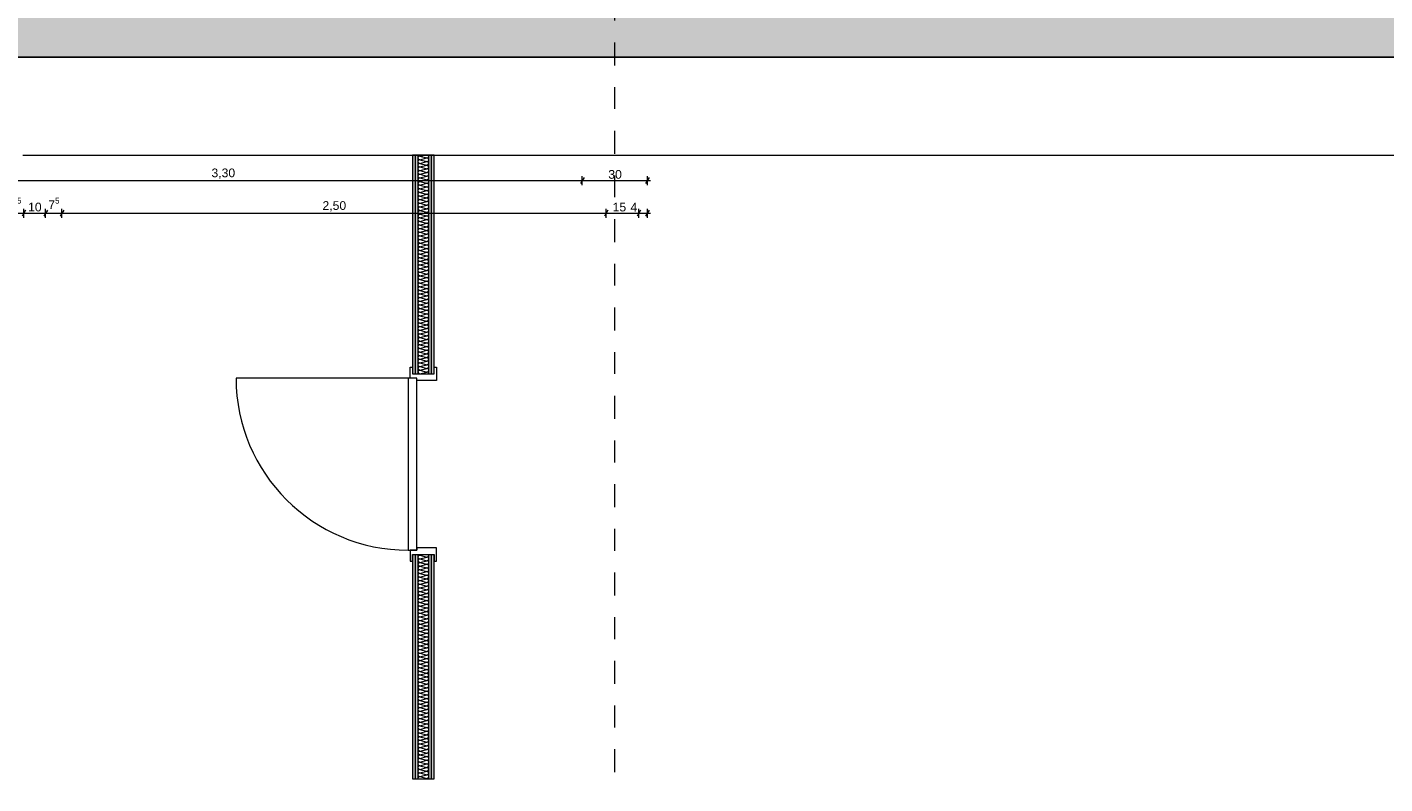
# Model space of a CAD drawing. Header units: metres. Extents: x -3.5 to 65.3, y -10.9 to 16.7.
# Tile 145 of 165: x 44.6 to 50.9, y -3.3 to 0.1. Entities that reach past the tile are written whole.
import ezdxf

# ---------------------------------------------------------------- set-up
doc = ezdxf.new("R2010")
doc.units = ezdxf.units.M
doc.header["$MEASUREMENT"] = 0
doc.linetypes.add('Strichlinie doppelt', pattern=[0.218722, 0.105833, -0.042333, 0.028222, -0.042333])
doc.linetypes.add('Strichlinie eng', pattern=[0.046, 0.03, -0.016])
for name, color, linetype in [('102 - Bemaßung_ Beschriftung.Detail_ Ausschnitt', 7, 'Continuous'), ('451 - Universal.Achsen Raster', 7, 'Continuous'), ('603 - Struktur.Bodenplatte_ Decke Roh', 7, 'Continuous'), ('605 - Struktur.Wand Innen', 7, 'Continuous')]:
    doc.layers.add(name, color=color, linetype=linetype)
doc.styles.add('ERSTELLTER_STIL_1', font='txt')
doc.dimstyles.new('ERSTELLTER_STIL__3', dxfattribs={"dimtxt": 0.04, "dimasz": 0.02128, "dimexe": 0.18, "dimexo": 0.0625, "dimgap": 0, "dimtad": 1, "dimtih": 1, "dimtoh": 1, "dimzin": 0, "dimdsep": 46, "dimtxsty": 'ERSTELLTER_STIL_1', "dimblk": 'ARROWHEAD_2', "dimblk1": 'ARROWHEAD_2', "dimblk2": 'ARROWHEAD_2', "dimcen": 0.09, "dimse1": 1, "dimse2": 1, "dimclrd": 7, "dimclre": 7, "dimclrt": 7, "dimazin": 0, "dimtfac": 1, "dimtdec": 4, "dimtmove": 0, "dimatfit": 3, "dimfxl": 1, "dimtolj": 1, "dimtzin": 0, "dimarcsym": 0})
pattern_1 = [(45, (0, 0), (-0.0070710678, 0.0070710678), [0, -0.01])]

# ---------------------------------------------------------------- blocks, each defined once
blk = doc.blocks.new('*X65')
at = {"layer": '605 - Struktur.Wand Innen', "color": 7, "linetype": 'Continuous', "lineweight": 5}
for p, q in [((46.4333, -0.45), (46.4533, -0.445)), ((46.4333, -0.45), (46.4667, -0.4583)), ((46.4333, -0.4667), (46.4667, -0.4583)), ((46.4333, -0.4667), (46.4667, -0.475)), ((46.4333, -0.4833), (46.4667, -0.475)), ((46.4333, -0.4833), (46.4667, -0.4917)), ((46.4333, -0.5), (46.4667, -0.4917)), ((46.4333, -0.5), (46.4667, -0.5083)), ((46.4333, -0.5167), (46.4667, -0.5083)), ((46.4333, -0.5167), (46.4667, -0.525)), ((46.4333, -0.5333), (46.4667, -0.525)), ((46.4333, -0.5333), (46.4667, -0.5417)), ((46.4333, -0.55), (46.4667, -0.5417)), ((46.4333, -0.55), (46.4667, -0.5583)), ((46.4333, -0.5667), (46.4667, -0.5583)), ((46.4333, -0.5667), (46.4667, -0.575)), ((46.4333, -0.5833), (46.4667, -0.575)), ((46.4333, -0.5833), (46.4667, -0.5917)), ((46.4333, -0.6), (46.4667, -0.5917)), ((46.4333, -0.6), (46.4667, -0.6083)), ((46.4333, -0.6167), (46.4667, -0.6083)), ((46.4333, -0.6167), (46.4667, -0.625)), ((46.4333, -0.6333), (46.4667, -0.625)), ((46.4333, -0.6333), (46.4667, -0.6417)), ((46.4333, -0.65), (46.4667, -0.6417)), ((46.4333, -0.65), (46.4667, -0.6583)), ((46.4333, -0.6667), (46.4667, -0.6583)), ((46.4333, -0.6667), (46.4667, -0.675)), ((46.4333, -0.6833), (46.4667, -0.675)), ((46.4333, -0.6833), (46.4667, -0.6917)), ((46.4333, -0.7), (46.4667, -0.6917)), ((46.4333, -0.7), (46.4667, -0.7083)), ((46.4333, -0.7167), (46.4667, -0.7083)), ((46.4333, -0.7167), (46.4667, -0.725)), ((46.4333, -0.7333), (46.4667, -0.725)), ((46.4333, -0.7333), (46.4667, -0.7417)), ((46.4333, -0.75), (46.4667, -0.7417)), ((46.4333, -0.75), (46.4667, -0.7583)), ((46.4333, -0.7667), (46.4667, -0.7583)), ((46.4333, -0.7667), (46.4667, -0.775)), ((46.4333, -0.7833), (46.4667, -0.775)), ((46.4333, -0.7833), (46.4667, -0.7917)), ((46.4333, -0.8), (46.4667, -0.7917)), ((46.4333, -0.8), (46.4667, -0.8083)), ((46.4333, -0.8167), (46.4667, -0.8083)), ((46.4333, -0.8167), (46.4667, -0.825)), ((46.4333, -0.8333), (46.4667, -0.825)), ((46.4333, -0.8333), (46.4667, -0.8417)), ((46.4333, -0.85), (46.4667, -0.8417)), ((46.4333, -0.85), (46.4667, -0.8583)), ((46.4333, -0.8667), (46.4667, -0.8583)), ((46.4333, -0.8667), (46.4667, -0.875)), ((46.4333, -0.8833), (46.4667, -0.875)), ((46.4333, -0.8833), (46.4667, -0.8917)), ((46.4333, -0.9), (46.4667, -0.8917)), ((46.4333, -0.9), (46.4667, -0.9083)), ((46.4333, -0.9167), (46.4667, -0.9083)), ((46.4333, -0.9167), (46.4667, -0.925)), ((46.4333, -0.9333), (46.4667, -0.925)), ((46.4333, -0.9333), (46.4667, -0.9417)), ((46.4333, -0.95), (46.4667, -0.9417)), ((46.4333, -0.95), (46.4667, -0.9583)), ((46.4333, -0.9667), (46.4667, -0.9583)), ((46.4333, -0.9667), (46.4667, -0.975)), ((46.4333, -0.9833), (46.4667, -0.975)), ((46.4333, -0.9833), (46.4667, -0.9917)), ((46.4333, -1), (46.4667, -0.9917)), ((46.4333, -1), (46.4667, -1.0083)), ((46.4333, -1.0167), (46.4667, -1.0083)), ((46.4333, -1.0167), (46.4667, -1.025)), ((46.4333, -1.0333), (46.4667, -1.025)), ((46.4333, -1.0333), (46.4667, -1.0417)), ((46.4333, -1.05), (46.4667, -1.0417)), ((46.4333, -1.05), (46.4667, -1.0583)), ((46.4333, -1.0667), (46.4667, -1.0583)), ((46.4333, -1.0667), (46.4667, -1.075)), ((46.4333, -1.0833), (46.4667, -1.075)), ((46.4333, -1.0833), (46.4667, -1.0917)), ((46.4333, -1.1), (46.4667, -1.0917)), ((46.4333, -1.1), (46.4667, -1.1083)), ((46.4333, -1.1167), (46.4667, -1.1083)), ((46.4333, -1.1167), (46.4667, -1.125)), ((46.4333, -1.1333), (46.4667, -1.125)), ((46.4333, -1.1333), (46.4667, -1.1417)), ((46.4333, -1.15), (46.4667, -1.1417)), ((46.4333, -1.15), (46.4667, -1.1583)), ((46.4333, -1.1667), (46.4667, -1.1583)), ((46.4333, -1.1667), (46.4667, -1.175)), ((46.4333, -1.1833), (46.4667, -1.175)), ((46.4333, -1.1833), (46.4667, -1.1917)), ((46.4333, -1.2), (46.4667, -1.1917)), ((46.4333, -1.2), (46.4667, -1.2083)), ((46.4333, -1.2167), (46.4667, -1.2083)), ((46.4333, -1.2167), (46.4667, -1.225)), ((46.4333, -1.2333), (46.4667, -1.225)), ((46.4333, -1.2333), (46.4667, -1.2417)), ((46.4333, -1.25), (46.4667, -1.2417)), ((46.4333, -1.25), (46.4667, -1.2583)), ((46.4333, -1.2667), (46.4667, -1.2583)), ((46.4333, -1.2667), (46.4667, -1.275)), ((46.4333, -1.2833), (46.4667, -1.275)), ((46.4333, -1.2833), (46.4667, -1.2917)), ((46.4333, -1.3), (46.4667, -1.2917)), ((46.4333, -1.3), (46.4667, -1.3083)), ((46.4333, -1.3167), (46.4667, -1.3083)), ((46.4333, -1.3167), (46.4667, -1.325)), ((46.4333, -1.3333), (46.4667, -1.325)), ((46.4333, -1.3333), (46.4667, -1.3417)), ((46.4333, -1.35), (46.4667, -1.3417)), ((46.4333, -1.35), (46.4667, -1.3583)), ((46.4333, -1.3667), (46.4667, -1.3583)), ((46.4333, -1.3667), (46.4667, -1.375)), ((46.4333, -1.3833), (46.4667, -1.375)), ((46.4333, -1.3833), (46.4667, -1.3917)), ((46.4333, -1.4), (46.4667, -1.3917)), ((46.4333, -1.4), (46.4667, -1.4083)), ((46.4333, -1.4167), (46.4667, -1.4083)), ((46.4333, -1.4167), (46.4667, -1.425)), ((46.4333, -1.4333), (46.4667, -1.425)), ((46.4333, -1.4333), (46.4667, -1.4417)), ((46.4333, -1.45), (46.4667, -1.4417))]:
    blk.add_line(p, q, dxfattribs=at)
for centre, start, end in [((46.4333, -0.4583), 90, 180), ((46.4333, -0.4583), 180, 270), ((46.4333, -0.475), 90, 180), ((46.4333, -0.475), 180, 270), ((46.4333, -0.4917), 90, 180), ((46.4333, -0.4917), 180, 270), ((46.4333, -0.4417), 203.57818, 270), ((46.4667, -0.45), 270, 0), ((46.4667, -0.4667), 0, 90), ((46.4667, -0.4667), 270, 0), ((46.4667, -0.4833), 0, 90), ((46.4667, -0.4833), 270, 0), ((46.4667, -0.5), 0, 90), ((46.4667, -0.45), 0, 36.8699), ((46.4333, -0.5083), 90, 180), ((46.4333, -0.5083), 180, 270), ((46.4333, -0.525), 90, 180), ((46.4333, -0.525), 180, 270), ((46.4333, -0.5417), 90, 180), ((46.4333, -0.5417), 180, 270), ((46.4333, -0.5583), 90, 180), ((46.4333, -0.5583), 180, 270), ((46.4667, -0.5), 270, 0), ((46.4667, -0.5167), 0, 90), ((46.4667, -0.5167), 270, 0), ((46.4667, -0.5333), 0, 90), ((46.4667, -0.5333), 270, 0), ((46.4667, -0.55), 0, 90), ((46.4667, -0.55), 270, 0), ((46.4667, -0.5667), 0, 90), ((46.4333, -0.575), 90, 180), ((46.4333, -0.575), 180, 270), ((46.4333, -0.5917), 90, 180), ((46.4333, -0.5917), 180, 270), ((46.4333, -0.6083), 90, 180), ((46.4333, -0.6083), 180, 270), ((46.4333, -0.625), 90, 180), ((46.4667, -0.5667), 270, 0), ((46.4667, -0.5833), 0, 90), ((46.4667, -0.5833), 270, 0), ((46.4667, -0.6), 0, 90), ((46.4667, -0.6), 270, 0), ((46.4667, -0.6167), 0, 90), ((46.4667, -0.6167), 270, 0), ((46.4333, -0.625), 180, 270), ((46.4333, -0.6417), 90, 180), ((46.4333, -0.6417), 180, 270), ((46.4333, -0.6583), 90, 180), ((46.4333, -0.6583), 180, 270), ((46.4333, -0.675), 90, 180), ((46.4333, -0.675), 180, 270), ((46.4333, -0.6917), 90, 180), ((46.4667, -0.6333), 0, 90), ((46.4667, -0.6333), 270, 0), ((46.4667, -0.65), 0, 90), ((46.4667, -0.65), 270, 0), ((46.4667, -0.6667), 0, 90), ((46.4667, -0.6667), 270, 0), ((46.4667, -0.6833), 0, 90), ((46.4667, -0.6833), 270, 0), ((46.4333, -0.6917), 180, 270), ((46.4333, -0.7083), 90, 180), ((46.4333, -0.7083), 180, 270), ((46.4333, -0.725), 90, 180), ((46.4333, -0.725), 180, 270), ((46.4333, -0.7417), 90, 180), ((46.4333, -0.7417), 180, 270), ((46.4667, -0.7), 0, 90), ((46.4667, -0.7), 270, 0), ((46.4667, -0.7167), 0, 90), ((46.4667, -0.7167), 270, 0), ((46.4667, -0.7333), 0, 90), ((46.4667, -0.7333), 270, 0), ((46.4667, -0.75), 0, 90), ((46.4333, -0.7583), 90, 180), ((46.4333, -0.7583), 180, 270), ((46.4333, -0.775), 90, 180), ((46.4333, -0.775), 180, 270), ((46.4333, -0.7917), 90, 180), ((46.4333, -0.7917), 180, 270), ((46.4333, -0.8083), 90, 180), ((46.4333, -0.8083), 180, 270), ((46.4667, -0.75), 270, 0), ((46.4667, -0.7667), 0, 90), ((46.4667, -0.7667), 270, 0), ((46.4667, -0.7833), 0, 90), ((46.4667, -0.7833), 270, 0), ((46.4667, -0.8), 0, 90), ((46.4667, -0.8), 270, 0), ((46.4667, -0.8167), 0, 90), ((46.4333, -0.825), 90, 180), ((46.4333, -0.825), 180, 270), ((46.4333, -0.8417), 90, 180), ((46.4333, -0.8417), 180, 270), ((46.4333, -0.8583), 90, 180), ((46.4333, -0.8583), 180, 270), ((46.4333, -0.875), 90, 180), ((46.4667, -0.8167), 270, 0), ((46.4667, -0.8333), 0, 90), ((46.4667, -0.8333), 270, 0), ((46.4667, -0.85), 0, 90), ((46.4667, -0.85), 270, 0), ((46.4667, -0.8667), 0, 90), ((46.4667, -0.8667), 270, 0), ((46.4333, -0.875), 180, 270), ((46.4333, -0.8917), 90, 180), ((46.4333, -0.8917), 180, 270), ((46.4333, -0.9083), 90, 180), ((46.4333, -0.9083), 180, 270), ((46.4333, -0.925), 90, 180), ((46.4333, -0.925), 180, 270), ((46.4333, -0.9417), 90, 180), ((46.4667, -0.8833), 0, 90), ((46.4667, -0.8833), 270, 0), ((46.4667, -0.9), 0, 90), ((46.4667, -0.9), 270, 0), ((46.4667, -0.9167), 0, 90), ((46.4667, -0.9167), 270, 0), ((46.4667, -0.9333), 0, 90), ((46.4667, -0.9333), 270, 0), ((46.4333, -0.9417), 180, 270), ((46.4333, -0.9583), 90, 180), ((46.4333, -0.9583), 180, 270), ((46.4333, -0.975), 90, 180), ((46.4333, -0.975), 180, 270), ((46.4333, -0.9917), 90, 180), ((46.4333, -0.9917), 180, 270), ((46.4667, -0.95), 0, 90), ((46.4667, -0.95), 270, 0), ((46.4667, -0.9667), 0, 90), ((46.4667, -0.9667), 270, 0), ((46.4667, -0.9833), 0, 90), ((46.4667, -0.9833), 270, 0), ((46.4667, -1), 0, 90), ((46.4333, -1.0083), 90, 180), ((46.4333, -1.0083), 180, 270), ((46.4333, -1.025), 90, 180), ((46.4333, -1.025), 180, 270), ((46.4333, -1.0417), 90, 180), ((46.4333, -1.0417), 180, 270), ((46.4333, -1.0583), 90, 180), ((46.4333, -1.0583), 180, 270), ((46.4667, -1), 270, 0), ((46.4667, -1.0167), 0, 90), ((46.4667, -1.0167), 270, 0), ((46.4667, -1.0333), 0, 90), ((46.4667, -1.0333), 270, 0), ((46.4667, -1.05), 0, 90), ((46.4667, -1.05), 270, 0), ((46.4667, -1.0667), 0, 90), ((46.4333, -1.075), 90, 180), ((46.4333, -1.075), 180, 270), ((46.4333, -1.0917), 90, 180), ((46.4333, -1.0917), 180, 270), ((46.4333, -1.1083), 90, 180), ((46.4333, -1.1083), 180, 270), ((46.4333, -1.125), 90, 180), ((46.4667, -1.0667), 270, 0), ((46.4667, -1.0833), 0, 90), ((46.4667, -1.0833), 270, 0), ((46.4667, -1.1), 0, 90), ((46.4667, -1.1), 270, 0), ((46.4667, -1.1167), 0, 90), ((46.4667, -1.1167), 270, 0), ((46.4333, -1.125), 180, 270), ((46.4333, -1.1417), 90, 180), ((46.4333, -1.1417), 180, 270), ((46.4333, -1.1583), 90, 180), ((46.4333, -1.1583), 180, 270), ((46.4333, -1.175), 90, 180), ((46.4333, -1.175), 180, 270), ((46.4333, -1.1917), 90, 180), ((46.4667, -1.1333), 0, 90), ((46.4667, -1.1333), 270, 0), ((46.4667, -1.15), 0, 90), ((46.4667, -1.15), 270, 0), ((46.4667, -1.1667), 0, 90), ((46.4667, -1.1667), 270, 0), ((46.4667, -1.1833), 0, 90), ((46.4667, -1.1833), 270, 0), ((46.4333, -1.1917), 180, 270), ((46.4333, -1.2083), 90, 180), ((46.4333, -1.2083), 180, 270), ((46.4333, -1.225), 90, 180), ((46.4333, -1.225), 180, 270), ((46.4333, -1.2417), 90, 180), ((46.4333, -1.2417), 180, 270), ((46.4667, -1.2), 0, 90), ((46.4667, -1.2), 270, 0), ((46.4667, -1.2167), 0, 90), ((46.4667, -1.2167), 270, 0), ((46.4667, -1.2333), 0, 90), ((46.4667, -1.2333), 270, 0), ((46.4667, -1.25), 0, 90), ((46.4333, -1.2583), 90, 180), ((46.4333, -1.2583), 180, 270), ((46.4333, -1.275), 90, 180), ((46.4333, -1.275), 180, 270), ((46.4333, -1.2917), 90, 180), ((46.4333, -1.2917), 180, 270), ((46.4333, -1.3083), 90, 180), ((46.4333, -1.3083), 180, 270), ((46.4667, -1.25), 270, 0), ((46.4667, -1.2667), 0, 90), ((46.4667, -1.2667), 270, 0), ((46.4667, -1.2833), 0, 90), ((46.4667, -1.2833), 270, 0), ((46.4667, -1.3), 0, 90), ((46.4667, -1.3), 270, 0), ((46.4667, -1.3167), 0, 90), ((46.4333, -1.325), 90, 180), ((46.4333, -1.325), 180, 270), ((46.4333, -1.3417), 90, 180), ((46.4333, -1.3417), 180, 270), ((46.4333, -1.3583), 90, 180), ((46.4333, -1.3583), 180, 270), ((46.4333, -1.375), 90, 180), ((46.4667, -1.3167), 270, 0), ((46.4667, -1.3333), 0, 90), ((46.4667, -1.3333), 270, 0), ((46.4667, -1.35), 0, 90), ((46.4667, -1.35), 270, 0), ((46.4667, -1.3667), 0, 90), ((46.4667, -1.3667), 270, 0), ((46.4333, -1.375), 180, 270), ((46.4333, -1.3917), 90, 180), ((46.4333, -1.3917), 180, 270), ((46.4333, -1.4083), 90, 180), ((46.4333, -1.4083), 180, 270), ((46.4333, -1.425), 90, 180), ((46.4333, -1.425), 180, 270), ((46.4333, -1.4417), 90, 180), ((46.4667, -1.3833), 0, 90), ((46.4667, -1.3833), 270, 0), ((46.4667, -1.4), 0, 90), ((46.4667, -1.4), 270, 0), ((46.4667, -1.4167), 0, 90), ((46.4667, -1.4167), 270, 0), ((46.4667, -1.4333), 0, 90), ((46.4667, -1.4333), 270, 0), ((46.4333, -1.4417), 180, 270), ((46.4667, -1.45), 0, 90)]:
    blk.add_arc(centre, 0.00833, start, end, dxfattribs=at)
blk = doc.blocks.new('*X66')
at = {"layer": '605 - Struktur.Wand Innen', "color": 7, "linetype": 'Continuous', "lineweight": 5}
for p, q in [((46.4333, -2.2833), (46.4467, -2.28)), ((46.4333, -2.2833), (46.4667, -2.2917)), ((46.4333, -2.3), (46.4667, -2.2917)), ((46.4333, -2.3), (46.4667, -2.3083)), ((46.4333, -2.3167), (46.4667, -2.3083)), ((46.4333, -2.3167), (46.4667, -2.325)), ((46.4333, -2.3333), (46.4667, -2.325)), ((46.4333, -2.3333), (46.4667, -2.3417)), ((46.4333, -2.35), (46.4667, -2.3417)), ((46.4333, -2.35), (46.4667, -2.3583)), ((46.4333, -2.3667), (46.4667, -2.3583)), ((46.4333, -2.3667), (46.4667, -2.375)), ((46.4333, -2.3833), (46.4667, -2.375)), ((46.4333, -2.3833), (46.4667, -2.3917)), ((46.4333, -2.4), (46.4667, -2.3917)), ((46.4333, -2.4), (46.4667, -2.4083)), ((46.4333, -2.4167), (46.4667, -2.4083)), ((46.4333, -2.4167), (46.4667, -2.425)), ((46.4333, -2.4333), (46.4667, -2.425)), ((46.4333, -2.4333), (46.4667, -2.4417)), ((46.4333, -2.45), (46.4667, -2.4417)), ((46.4333, -2.45), (46.4667, -2.4583)), ((46.4333, -2.4667), (46.4667, -2.4583)), ((46.4333, -2.4667), (46.4667, -2.475)), ((46.4333, -2.4833), (46.4667, -2.475)), ((46.4333, -2.4833), (46.4667, -2.4917)), ((46.4333, -2.5), (46.4667, -2.4917)), ((46.4333, -2.5), (46.4667, -2.5083)), ((46.4333, -2.5167), (46.4667, -2.5083)), ((46.4333, -2.5167), (46.4667, -2.525)), ((46.4333, -2.5333), (46.4667, -2.525)), ((46.4333, -2.5333), (46.4667, -2.5417)), ((46.4333, -2.55), (46.4667, -2.5417)), ((46.4333, -2.55), (46.4667, -2.5583)), ((46.4333, -2.5667), (46.4667, -2.5583)), ((46.4333, -2.5667), (46.4667, -2.575)), ((46.4333, -2.5833), (46.4667, -2.575)), ((46.4333, -2.5833), (46.4667, -2.5917)), ((46.4333, -2.6), (46.4667, -2.5917)), ((46.4333, -2.6), (46.4667, -2.6083)), ((46.4333, -2.6167), (46.4667, -2.6083)), ((46.4333, -2.6167), (46.4667, -2.625)), ((46.4333, -2.6333), (46.4667, -2.625)), ((46.4333, -2.6333), (46.4667, -2.6417)), ((46.4333, -2.65), (46.4667, -2.6417)), ((46.4333, -2.65), (46.4667, -2.6583)), ((46.4333, -2.6667), (46.4667, -2.6583)), ((46.4333, -2.6667), (46.4667, -2.675)), ((46.4333, -2.6833), (46.4667, -2.675)), ((46.4333, -2.6833), (46.4667, -2.6917)), ((46.4333, -2.7), (46.4667, -2.6917)), ((46.4333, -2.7), (46.4667, -2.7083)), ((46.4333, -2.7167), (46.4667, -2.7083)), ((46.4333, -2.7167), (46.4667, -2.725)), ((46.4333, -2.7333), (46.4667, -2.725)), ((46.4333, -2.7333), (46.4667, -2.7417)), ((46.4333, -2.75), (46.4667, -2.7417)), ((46.4333, -2.75), (46.4667, -2.7583)), ((46.4333, -2.7667), (46.4667, -2.7583)), ((46.4333, -2.7667), (46.4667, -2.775)), ((46.4333, -2.7833), (46.4667, -2.775)), ((46.4333, -2.7833), (46.4667, -2.7917)), ((46.4333, -2.8), (46.4667, -2.7917)), ((46.4333, -2.8), (46.4667, -2.8083)), ((46.4333, -2.8167), (46.4667, -2.8083)), ((46.4333, -2.8167), (46.4667, -2.825)), ((46.4333, -2.8333), (46.4667, -2.825)), ((46.4333, -2.8333), (46.4667, -2.8417)), ((46.4333, -2.85), (46.4667, -2.8417)), ((46.4333, -2.85), (46.4667, -2.8583)), ((46.4333, -2.8667), (46.4667, -2.8583)), ((46.4333, -2.8667), (46.4667, -2.875)), ((46.4333, -2.8833), (46.4667, -2.875)), ((46.4333, -2.8833), (46.4667, -2.8917)), ((46.4333, -2.9), (46.4667, -2.8917)), ((46.4333, -2.9), (46.4667, -2.9083)), ((46.4333, -2.9167), (46.4667, -2.9083)), ((46.4333, -2.9167), (46.4667, -2.925)), ((46.4333, -2.9333), (46.4667, -2.925)), ((46.4333, -2.9333), (46.4667, -2.9417)), ((46.4333, -2.95), (46.4667, -2.9417)), ((46.4333, -2.95), (46.4667, -2.9583)), ((46.4333, -2.9667), (46.4667, -2.9583)), ((46.4333, -2.9667), (46.4667, -2.975)), ((46.4333, -2.9833), (46.4667, -2.975)), ((46.4333, -2.9833), (46.4667, -2.9917)), ((46.4333, -3), (46.4667, -2.9917)), ((46.4333, -3), (46.4667, -3.0083)), ((46.4333, -3.0167), (46.4667, -3.0083)), ((46.4333, -3.0167), (46.4667, -3.025)), ((46.4333, -3.0333), (46.4667, -3.025)), ((46.4333, -3.0333), (46.4667, -3.0417)), ((46.4333, -3.05), (46.4667, -3.0417)), ((46.4333, -3.05), (46.4667, -3.0583)), ((46.4333, -3.0667), (46.4667, -3.0583)), ((46.4333, -3.0667), (46.4667, -3.075)), ((46.4333, -3.0833), (46.4667, -3.075)), ((46.4333, -3.0833), (46.4667, -3.0917)), ((46.4333, -3.1), (46.4667, -3.0917)), ((46.4333, -3.1), (46.4667, -3.1083)), ((46.4333, -3.1167), (46.4667, -3.1083)), ((46.4333, -3.1167), (46.4667, -3.125)), ((46.4333, -3.1333), (46.4667, -3.125)), ((46.4333, -3.1333), (46.4667, -3.1417)), ((46.4333, -3.15), (46.4667, -3.1417)), ((46.4333, -3.15), (46.4667, -3.1583)), ((46.4333, -3.1667), (46.4667, -3.1583)), ((46.4333, -3.1667), (46.4667, -3.175)), ((46.4333, -3.1833), (46.4667, -3.175)), ((46.4333, -3.1833), (46.4667, -3.1917)), ((46.4333, -3.2), (46.4667, -3.1917)), ((46.4333, -3.2), (46.4667, -3.2083)), ((46.4333, -3.2167), (46.4667, -3.2083)), ((46.4333, -3.2167), (46.4667, -3.225)), ((46.4333, -3.2333), (46.4667, -3.225)), ((46.4333, -3.2333), (46.4667, -3.2417)), ((46.4333, -3.25), (46.4667, -3.2417)), ((46.4333, -3.25), (46.4667, -3.2583)), ((46.4333, -3.2667), (46.4667, -3.2583)), ((46.4333, -3.2667), (46.4667, -3.275)), ((46.4333, -3.2833), (46.4667, -3.275)), ((46.4333, -3.2833), (46.4667, -3.2917)), ((46.4333, -3.3), (46.4667, -3.2917)), ((46.4333, -3.3), (46.4667, -3.3083)), ((46.46, -3.31), (46.4667, -3.3083))]:
    blk.add_line(p, q, dxfattribs=at)
for centre, start, end in [((46.4333, -2.2917), 90, 180), ((46.4333, -2.2917), 180, 270), ((46.4333, -2.3083), 90, 180), ((46.4333, -2.275), 216.86972, 270), ((46.4667, -2.2833), 270, 0), ((46.4667, -2.3), 0, 90), ((46.4667, -2.3), 270, 0), ((46.4667, -2.2833), 0, 23.57833), ((46.4333, -2.3083), 180, 270), ((46.4333, -2.325), 90, 180), ((46.4333, -2.325), 180, 270), ((46.4333, -2.3417), 90, 180), ((46.4333, -2.3417), 180, 270), ((46.4333, -2.3583), 90, 180), ((46.4333, -2.3583), 180, 270), ((46.4333, -2.375), 90, 180), ((46.4667, -2.3167), 0, 90), ((46.4667, -2.3167), 270, 0), ((46.4667, -2.3333), 0, 90), ((46.4667, -2.3333), 270, 0), ((46.4667, -2.35), 0, 90), ((46.4667, -2.35), 270, 0), ((46.4667, -2.3667), 0, 90), ((46.4667, -2.3667), 270, 0), ((46.4333, -2.375), 180, 270), ((46.4333, -2.3917), 90, 180), ((46.4333, -2.3917), 180, 270), ((46.4333, -2.4083), 90, 180), ((46.4333, -2.4083), 180, 270), ((46.4333, -2.425), 90, 180), ((46.4333, -2.425), 180, 270), ((46.4667, -2.3833), 0, 90), ((46.4667, -2.3833), 270, 0), ((46.4667, -2.4), 0, 90), ((46.4667, -2.4), 270, 0), ((46.4667, -2.4167), 0, 90), ((46.4667, -2.4167), 270, 0), ((46.4667, -2.4333), 0, 90), ((46.4333, -2.4417), 90, 180), ((46.4333, -2.4417), 180, 270), ((46.4333, -2.4583), 90, 180), ((46.4333, -2.4583), 180, 270), ((46.4333, -2.475), 90, 180), ((46.4333, -2.475), 180, 270), ((46.4333, -2.4917), 90, 180), ((46.4333, -2.4917), 180, 270), ((46.4667, -2.4333), 270, 0), ((46.4667, -2.45), 0, 90), ((46.4667, -2.45), 270, 0), ((46.4667, -2.4667), 0, 90), ((46.4667, -2.4667), 270, 0), ((46.4667, -2.4833), 0, 90), ((46.4667, -2.4833), 270, 0), ((46.4667, -2.5), 0, 90), ((46.4333, -2.5083), 90, 180), ((46.4333, -2.5083), 180, 270), ((46.4333, -2.525), 90, 180), ((46.4333, -2.525), 180, 270), ((46.4333, -2.5417), 90, 180), ((46.4333, -2.5417), 180, 270), ((46.4333, -2.5583), 90, 180), ((46.4667, -2.5), 270, 0), ((46.4667, -2.5167), 0, 90), ((46.4667, -2.5167), 270, 0), ((46.4667, -2.5333), 0, 90), ((46.4667, -2.5333), 270, 0), ((46.4667, -2.55), 0, 90), ((46.4667, -2.55), 270, 0), ((46.4333, -2.5583), 180, 270), ((46.4333, -2.575), 90, 180), ((46.4333, -2.575), 180, 270), ((46.4333, -2.5917), 90, 180), ((46.4333, -2.5917), 180, 270), ((46.4333, -2.6083), 90, 180), ((46.4333, -2.6083), 180, 270), ((46.4333, -2.625), 90, 180), ((46.4667, -2.5667), 0, 90), ((46.4667, -2.5667), 270, 0), ((46.4667, -2.5833), 0, 90), ((46.4667, -2.5833), 270, 0), ((46.4667, -2.6), 0, 90), ((46.4667, -2.6), 270, 0), ((46.4667, -2.6167), 0, 90), ((46.4667, -2.6167), 270, 0), ((46.4333, -2.625), 180, 270), ((46.4333, -2.6417), 90, 180), ((46.4333, -2.6417), 180, 270), ((46.4333, -2.6583), 90, 180), ((46.4333, -2.6583), 180, 270), ((46.4333, -2.675), 90, 180), ((46.4333, -2.675), 180, 270), ((46.4667, -2.6333), 0, 90), ((46.4667, -2.6333), 270, 0), ((46.4667, -2.65), 0, 90), ((46.4667, -2.65), 270, 0), ((46.4667, -2.6667), 0, 90), ((46.4667, -2.6667), 270, 0), ((46.4667, -2.6833), 0, 90), ((46.4333, -2.6917), 90, 180), ((46.4333, -2.6917), 180, 270), ((46.4333, -2.7083), 90, 180), ((46.4333, -2.7083), 180, 270), ((46.4333, -2.725), 90, 180), ((46.4333, -2.725), 180, 270), ((46.4333, -2.7417), 90, 180), ((46.4333, -2.7417), 180, 270), ((46.4667, -2.6833), 270, 0), ((46.4667, -2.7), 0, 90), ((46.4667, -2.7), 270, 0), ((46.4667, -2.7167), 0, 90), ((46.4667, -2.7167), 270, 0), ((46.4667, -2.7333), 0, 90), ((46.4667, -2.7333), 270, 0), ((46.4667, -2.75), 0, 90), ((46.4333, -2.7583), 90, 180), ((46.4333, -2.7583), 180, 270), ((46.4333, -2.775), 90, 180), ((46.4333, -2.775), 180, 270), ((46.4333, -2.7917), 90, 180), ((46.4333, -2.7917), 180, 270), ((46.4333, -2.8083), 90, 180), ((46.4667, -2.75), 270, 0), ((46.4667, -2.7667), 0, 90), ((46.4667, -2.7667), 270, 0), ((46.4667, -2.7833), 0, 90), ((46.4667, -2.7833), 270, 0), ((46.4667, -2.8), 0, 90), ((46.4667, -2.8), 270, 0), ((46.4333, -2.8083), 180, 270), ((46.4333, -2.825), 90, 180), ((46.4333, -2.825), 180, 270), ((46.4333, -2.8417), 90, 180), ((46.4333, -2.8417), 180, 270), ((46.4333, -2.8583), 90, 180), ((46.4333, -2.8583), 180, 270), ((46.4333, -2.875), 90, 180), ((46.4667, -2.8167), 0, 90), ((46.4667, -2.8167), 270, 0), ((46.4667, -2.8333), 0, 90), ((46.4667, -2.8333), 270, 0), ((46.4667, -2.85), 0, 90), ((46.4667, -2.85), 270, 0), ((46.4667, -2.8667), 0, 90), ((46.4667, -2.8667), 270, 0), ((46.4333, -2.875), 180, 270), ((46.4333, -2.8917), 90, 180), ((46.4333, -2.8917), 180, 270), ((46.4333, -2.9083), 90, 180), ((46.4333, -2.9083), 180, 270), ((46.4333, -2.925), 90, 180), ((46.4333, -2.925), 180, 270), ((46.4667, -2.8833), 0, 90), ((46.4667, -2.8833), 270, 0), ((46.4667, -2.9), 0, 90), ((46.4667, -2.9), 270, 0), ((46.4667, -2.9167), 0, 90), ((46.4667, -2.9167), 270, 0), ((46.4667, -2.9333), 0, 90), ((46.4333, -2.9417), 90, 180), ((46.4333, -2.9417), 180, 270), ((46.4333, -2.9583), 90, 180), ((46.4333, -2.9583), 180, 270), ((46.4333, -2.975), 90, 180), ((46.4333, -2.975), 180, 270), ((46.4333, -2.9917), 90, 180), ((46.4333, -2.9917), 180, 270), ((46.4667, -2.9333), 270, 0), ((46.4667, -2.95), 0, 90), ((46.4667, -2.95), 270, 0), ((46.4667, -2.9667), 0, 90), ((46.4667, -2.9667), 270, 0), ((46.4667, -2.9833), 0, 90), ((46.4667, -2.9833), 270, 0), ((46.4667, -3), 0, 90), ((46.4333, -3.0083), 90, 180), ((46.4333, -3.0083), 180, 270), ((46.4333, -3.025), 90, 180), ((46.4333, -3.025), 180, 270), ((46.4333, -3.0417), 90, 180), ((46.4333, -3.0417), 180, 270), ((46.4333, -3.0583), 90, 180), ((46.4667, -3), 270, 0), ((46.4667, -3.0167), 0, 90), ((46.4667, -3.0167), 270, 0), ((46.4667, -3.0333), 0, 90), ((46.4667, -3.0333), 270, 0), ((46.4667, -3.05), 0, 90), ((46.4667, -3.05), 270, 0), ((46.4333, -3.0583), 180, 270), ((46.4333, -3.075), 90, 180), ((46.4333, -3.075), 180, 270), ((46.4333, -3.0917), 90, 180), ((46.4333, -3.0917), 180, 270), ((46.4333, -3.1083), 90, 180), ((46.4333, -3.1083), 180, 270), ((46.4333, -3.125), 90, 180), ((46.4667, -3.0667), 0, 90), ((46.4667, -3.0667), 270, 0), ((46.4667, -3.0833), 0, 90), ((46.4667, -3.0833), 270, 0), ((46.4667, -3.1), 0, 90), ((46.4667, -3.1), 270, 0), ((46.4667, -3.1167), 0, 90), ((46.4667, -3.1167), 270, 0), ((46.4333, -3.125), 180, 270), ((46.4333, -3.1417), 90, 180), ((46.4333, -3.1417), 180, 270), ((46.4333, -3.1583), 90, 180), ((46.4333, -3.1583), 180, 270), ((46.4333, -3.175), 90, 180), ((46.4333, -3.175), 180, 270), ((46.4667, -3.1333), 0, 90), ((46.4667, -3.1333), 270, 0), ((46.4667, -3.15), 0, 90), ((46.4667, -3.15), 270, 0), ((46.4667, -3.1667), 0, 90), ((46.4667, -3.1667), 270, 0), ((46.4667, -3.1833), 0, 90), ((46.4333, -3.1917), 90, 180), ((46.4333, -3.1917), 180, 270), ((46.4333, -3.2083), 90, 180), ((46.4333, -3.2083), 180, 270), ((46.4333, -3.225), 90, 180), ((46.4333, -3.225), 180, 270), ((46.4333, -3.2417), 90, 180), ((46.4333, -3.2417), 180, 270), ((46.4667, -3.1833), 270, 0), ((46.4667, -3.2), 0, 90), ((46.4667, -3.2), 270, 0), ((46.4667, -3.2167), 0, 90), ((46.4667, -3.2167), 270, 0), ((46.4667, -3.2333), 0, 90), ((46.4667, -3.2333), 270, 0), ((46.4667, -3.25), 0, 90), ((46.4333, -3.2583), 90, 180), ((46.4333, -3.2583), 180, 270), ((46.4333, -3.275), 90, 180), ((46.4333, -3.275), 180, 270), ((46.4333, -3.2917), 90, 180), ((46.4333, -3.2917), 180, 270), ((46.4333, -3.3083), 90, 180), ((46.4667, -3.25), 270, 0), ((46.4667, -3.2667), 0, 90), ((46.4667, -3.2667), 270, 0), ((46.4667, -3.2833), 0, 90), ((46.4667, -3.2833), 270, 0), ((46.4667, -3.3), 0, 90), ((46.4667, -3.3), 270, 0), ((46.4333, -3.3083), 180, 191.53679), ((46.4667, -3.3167), 53.13037, 90)]:
    blk.add_arc(centre, 0.00833, start, end, dxfattribs=at)
blk = doc.blocks.new('*D433')
at = {"layer": '102 - Bemaßung_ Beschriftung.Detail_ Ausschnitt', "color": 7, "linetype": 'Continuous', "lineweight": 5}
for p, q in [((44.09, -0.7126), (44.54, -0.7126)), ((44.5481, -0.6986), (44.5319, -0.7266)), ((44.54, -0.7336), (44.54, -0.6916)), ((44.54, -0.7126), (44.615, -0.7126)), ((44.6231, -0.6986), (44.6069, -0.7266)), ((44.615, -0.7336), (44.615, -0.6916))]:
    blk.add_line(p, q, dxfattribs=at)
at = {"layer": '102 - Bemaßung_ Beschriftung.Detail_ Ausschnitt', "color": 7, "lineweight": 5, "insert": (44.5523, -0.705), "char_height": 0.04, "attachment_point": 7, "style": 'ERSTELLTER_STIL_1'}
blk.add_mtext('\\A1;{\\pql;\\fArial|b0|i0|c0|p38;7\\fArial|b0|i0|c0|p38;\\A1{\\H.66x;\\S5^  ;}}', dxfattribs=at)
blk = doc.blocks.new('ARROWHEAD_2')
at = {"color": 0, "linetype": 'Continuous', "lineweight": 0}
for p, q in [((0, 0), (-1, 0)), ((-0.38, -0.66), (0.38, 0.66))]:
    blk.add_line(p, q, dxfattribs=at)
blk = doc.blocks.new('*D434')
at = {"layer": '102 - Bemaßung_ Beschriftung.Detail_ Ausschnitt', "color": 7, "linetype": 'Continuous', "lineweight": 5}
for p, q in [((44.6231, -0.6986), (44.6069, -0.7266)), ((44.615, -0.7336), (44.615, -0.6916)), ((44.615, -0.7126), (44.715, -0.7126)), ((44.7231, -0.6986), (44.7069, -0.7266)), ((44.715, -0.7336), (44.715, -0.6916))]:
    blk.add_line(p, q, dxfattribs=at)
at = {"layer": '102 - Bemaßung_ Beschriftung.Detail_ Ausschnitt', "color": 7, "lineweight": 5, "insert": (44.6346, -0.7046), "char_height": 0.04, "attachment_point": 7, "style": 'ERSTELLTER_STIL_1'}
blk.add_mtext('\\A1;{\\pql;\\fArial|b0|i0|c0|p38;10}', dxfattribs=at)
blk = doc.blocks.new('*D435')
at = {"layer": '102 - Bemaßung_ Beschriftung.Detail_ Ausschnitt', "color": 7, "linetype": 'Continuous', "lineweight": 5}
for p, q in [((44.7231, -0.6986), (44.7069, -0.7266)), ((44.715, -0.7336), (44.715, -0.6916)), ((44.715, -0.7126), (44.79, -0.7126)), ((44.7981, -0.6986), (44.7819, -0.7266)), ((44.79, -0.7336), (44.79, -0.6916))]:
    blk.add_line(p, q, dxfattribs=at)
at = {"layer": '102 - Bemaßung_ Beschriftung.Detail_ Ausschnitt', "color": 7, "lineweight": 5, "insert": (44.7273, -0.705), "char_height": 0.04, "attachment_point": 7, "style": 'ERSTELLTER_STIL_1'}
blk.add_mtext('\\A1;{\\pql;\\fArial|b0|i0|c0|p38;7\\fArial|b0|i0|c0|p38;\\A1{\\H.66x;\\S5^  ;}}', dxfattribs=at)
blk = doc.blocks.new('*D436')
at = {"layer": '102 - Bemaßung_ Beschriftung.Detail_ Ausschnitt', "color": 7, "linetype": 'Continuous', "lineweight": 5}
for p, q in [((44.7981, -0.6986), (44.7819, -0.7266)), ((44.79, -0.7336), (44.79, -0.6916)), ((44.79, -0.7126), (47.29, -0.7126)), ((47.2981, -0.6986), (47.2819, -0.7266)), ((47.29, -0.7336), (47.29, -0.6916))]:
    blk.add_line(p, q, dxfattribs=at)
at = {"layer": '102 - Bemaßung_ Beschriftung.Detail_ Ausschnitt', "color": 7, "lineweight": 5, "insert": (45.9868, -0.7046), "char_height": 0.04, "attachment_point": 7, "style": 'ERSTELLTER_STIL_1'}
blk.add_mtext('\\A1;{\\pql;\\fArial|b0|i0|c0|p38;2,50}', dxfattribs=at)
blk = doc.blocks.new('*D437')
at = {"layer": '102 - Bemaßung_ Beschriftung.Detail_ Ausschnitt', "color": 7, "linetype": 'Continuous', "lineweight": 5}
for p, q in [((47.2981, -0.6986), (47.2819, -0.7266)), ((47.29, -0.7336), (47.29, -0.6916)), ((47.29, -0.7126), (47.44, -0.7126)), ((47.4481, -0.6986), (47.4319, -0.7266)), ((47.44, -0.7336), (47.44, -0.6916))]:
    blk.add_line(p, q, dxfattribs=at)
at = {"layer": '102 - Bemaßung_ Beschriftung.Detail_ Ausschnitt', "color": 7, "lineweight": 5, "char_height": 0.04, "attachment_point": 7, "style": 'ERSTELLTER_STIL_1'}
for s, insert in [('\\A1;{\\pql;\\fArial|b0|i0|c0|p38;15}', (47.3195, -0.7046)), ('\\A1;{\\pql;\\fArial|b0|i0|c0|p38;4}', (47.4015, -0.7046))]:
    blk.add_mtext(s, dxfattribs=dict(at, insert=insert))
blk = doc.blocks.new('*D438')
at = {"layer": '102 - Bemaßung_ Beschriftung.Detail_ Ausschnitt', "color": 7, "linetype": 'Continuous', "lineweight": 5}
for p, q in [((47.4481, -0.6986), (47.4319, -0.7266)), ((47.44, -0.7336), (47.44, -0.6916)), ((47.44, -0.7126), (47.48, -0.7126)), ((47.4719, -0.7266), (47.4881, -0.6986)), ((47.48, -0.7336), (47.48, -0.6916)), ((47.48, -0.7126), (47.4937, -0.7126))]:
    blk.add_line(p, q, dxfattribs=at)
blk = doc.blocks.new('*D446')
at = {"layer": '102 - Bemaßung_ Beschriftung.Detail_ Ausschnitt', "color": 7, "linetype": 'Continuous', "lineweight": 5}
for p, q in [((43.8881, -0.5486), (43.8719, -0.5766)), ((43.88, -0.5836), (43.88, -0.5416)), ((47.1881, -0.5486), (47.1719, -0.5766)), ((47.18, -0.5836), (47.18, -0.5416)), ((43.88, -0.5626), (47.18, -0.5626))]:
    blk.add_line(p, q, dxfattribs=at)
at = {"layer": '102 - Bemaßung_ Beschriftung.Detail_ Ausschnitt', "color": 7, "lineweight": 5, "insert": (45.4768, -0.5546), "char_height": 0.04, "attachment_point": 7, "style": 'ERSTELLTER_STIL_1'}
blk.add_mtext('\\A1;{\\pql;\\fArial|b0|i0|c0|p38;3,30}', dxfattribs=at)
blk = doc.blocks.new('*D447')
at = {"layer": '102 - Bemaßung_ Beschriftung.Detail_ Ausschnitt', "color": 7, "linetype": 'Continuous', "lineweight": 5}
for p, q in [((47.1881, -0.5486), (47.1719, -0.5766)), ((47.18, -0.5836), (47.18, -0.5416)), ((47.4719, -0.5766), (47.4881, -0.5486)), ((47.48, -0.5836), (47.48, -0.5416)), ((47.18, -0.5626), (47.48, -0.5626)), ((47.48, -0.5626), (47.4937, -0.5626))]:
    blk.add_line(p, q, dxfattribs=at)
at = {"layer": '102 - Bemaßung_ Beschriftung.Detail_ Ausschnitt', "color": 7, "lineweight": 5, "insert": (47.2996, -0.5546), "char_height": 0.04, "attachment_point": 7, "style": 'ERSTELLTER_STIL_1'}
blk.add_mtext('\\A1;{\\pql;\\fArial|b0|i0|c0|p38;30}', dxfattribs=at)

msp = doc.modelspace()

# ---------------------------------------------------------------- hatches: boundary and pattern name
at = {"layer": '605 - Struktur.Wand Innen', "linetype": 'Continuous', "lineweight": 0, "true_color": 0x000000}
h = msp.add_hatch(dxfattribs=at)
h.set_pattern_fill('Beton__Stahlbeton_0001', color=18, style=0, pattern_type=2)
h.set_pattern_definition([(45, (0, 0), (-0.033941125, 0.033941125), []), (45, (-0.01697, 0.01697), (-0.033941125, 0.033941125), [0.036, -0.012])])
h.paths.add_polyline_path([(52.295, 0.245), (44.14, 0.245), (44.14, 0.005), (52.365, 0.005), (52.365, 0.09), (52.365, 0.155), (52.305, 0.155), (52.295, 0.155)])
h = msp.add_hatch(dxfattribs=at)
h.set_pattern_fill('Gips_0001', color=18, style=0, pattern_type=2)
h.set_pattern_definition(pattern_1)
h.paths.add_polyline_path([(46.4, -0.445), (46.4, -1.45), (46.4125, -1.45), (46.4125, -0.445)])
h = msp.add_hatch(dxfattribs=at)
h.set_pattern_fill('Gips_0001', color=18, style=0, pattern_type=2)
h.set_pattern_definition(pattern_1)
h.paths.add_polyline_path([(46.425, -0.445), (46.4125, -0.445), (46.4125, -1.45), (46.425, -1.45)])
h = msp.add_hatch(dxfattribs=at)
h.set_pattern_fill('Gips_0001', color=18, style=0, pattern_type=2)
h.set_pattern_definition(pattern_1)
h.paths.add_polyline_path([(46.475, -0.445), (46.475, -1.45), (46.4875, -1.45), (46.4875, -0.445)])
h = msp.add_hatch(dxfattribs=at)
h.set_pattern_fill('Gips_0001', color=18, style=0, pattern_type=2)
h.set_pattern_definition(pattern_1)
h.paths.add_polyline_path([(46.4875, -0.445), (46.4875, -1.45), (46.5, -1.45), (46.5, -0.445)])
h = msp.add_hatch(dxfattribs=at)
h.set_pattern_fill('Gips_0001', color=18, style=0, pattern_type=2)
h.set_pattern_definition(pattern_1)
h.paths.add_polyline_path([(46.4, -3.31), (46.4125, -3.31), (46.4125, -2.28), (46.4, -2.28)])
h = msp.add_hatch(dxfattribs=at)
h.set_pattern_fill('Gips_0001', color=18, style=0, pattern_type=2)
h.set_pattern_definition(pattern_1)
h.paths.add_polyline_path([(46.4125, -3.31), (46.425, -3.31), (46.425, -2.28), (46.4125, -2.28)])
h = msp.add_hatch(dxfattribs=at)
h.set_pattern_fill('Gips_0001', color=18, style=0, pattern_type=2)
h.set_pattern_definition(pattern_1)
h.paths.add_polyline_path([(46.475, -3.31), (46.4875, -3.31), (46.4875, -2.28), (46.475, -2.28)])
h = msp.add_hatch(dxfattribs=at)
h.set_pattern_fill('Gips_0001', color=18, style=0, pattern_type=2)
h.set_pattern_definition(pattern_1)
h.paths.add_polyline_path([(46.4875, -3.31), (46.5, -3.31), (46.5, -2.28), (46.4875, -2.28)])

# ---------------------------------------------------------------- linework, layer by layer
at = {"layer": '451 - Universal.Achsen Raster', "color": 160, "linetype": 'Strichlinie doppelt', "lineweight": 9, "true_color": 0x3232ff}
msp.add_line((47.33, -10.585), (47.33, 16.355), dxfattribs=at)
at = {"layer": '603 - Struktur.Bodenplatte_ Decke Roh', "color": 7, "linetype": 'Strichlinie eng', "lineweight": 18, "flags": 128}
msp.add_lwpolyline([(55.11, 0.005), (43.89, 0.005)], dxfattribs=at)
at = {"layer": '605 - Struktur.Wand Innen', "color": 7, "linetype": 'Continuous', "lineweight": 5}
for p, q in [((46.4125, -0.445), (46.4125, -1.45)), ((46.425, -0.445), (46.425, -1.45)), ((46.475, -1.45), (46.475, -0.445)), ((46.4875, -1.45), (46.4875, -0.445)), ((46.4, -1.45), (46.4125, -1.45)), ((46.4, -1.45), (46.4125, -1.45)), ((46.4, -1.45), (46.4125, -1.45)), ((46.4125, -1.45), (46.425, -1.45)), ((46.4125, -1.45), (46.425, -1.45)), ((46.4125, -1.45), (46.425, -1.45)), ((46.425, -1.45), (46.475, -1.45)), ((46.425, -1.45), (46.475, -1.45)), ((46.425, -1.45), (46.475, -1.45)), ((46.475, -1.45), (46.4875, -1.45)), ((46.475, -1.45), (46.4875, -1.45)), ((46.475, -1.45), (46.4875, -1.45)), ((46.4875, -1.45), (46.5, -1.45)), ((46.4875, -1.45), (46.5, -1.45)), ((46.4875, -1.45), (46.5, -1.45)), ((46.4, -2.28), (46.4125, -2.28)), ((46.4, -2.28), (46.4125, -2.28)), ((46.4, -2.28), (46.4125, -2.28)), ((46.4125, -2.28), (46.4125, -3.31)), ((46.4125, -2.28), (46.425, -2.28)), ((46.4125, -2.28), (46.425, -2.28)), ((46.4125, -2.28), (46.425, -2.28)), ((46.425, -2.28), (46.425, -3.31)), ((46.425, -2.28), (46.475, -2.28)), ((46.425, -2.28), (46.475, -2.28)), ((46.425, -2.28), (46.475, -2.28)), ((46.475, -3.31), (46.475, -2.28)), ((46.475, -2.28), (46.4875, -2.28)), ((46.475, -2.28), (46.4875, -2.28)), ((46.475, -2.28), (46.4875, -2.28)), ((46.4875, -3.31), (46.4875, -2.28)), ((46.4875, -2.28), (46.5, -2.28)), ((46.4875, -2.28), (46.5, -2.28)), ((46.4875, -2.28), (46.5, -2.28))]:
    msp.add_line(p, q, dxfattribs=at)
at = {"layer": '605 - Struktur.Wand Innen', "color": 7, "linetype": 'Continuous', "lineweight": 13}
for p, q in [((46.39, -1.47), (46.39, -1.42)), ((46.39, -1.42), (46.4, -1.42)), ((46.4, -1.42), (46.4, -1.45)), ((46.5, -1.45), (46.5, -1.42)), ((46.5, -1.42), (46.51, -1.42)), ((46.51, -1.42), (46.51, -1.48)), ((46.38, -1.47), (45.59, -1.47)), ((46.42, -1.47), (46.38, -1.47)), ((46.38, -1.47), (46.38, -2.26)), ((46.42, -1.47), (46.39, -1.47)), ((46.4, -1.45), (46.5, -1.45)), ((46.42, -1.48), (46.42, -1.47)), ((46.42, -2.26), (46.42, -1.47)), ((46.51, -1.48), (46.42, -1.48)), ((46.38, -2.26), (46.42, -2.26)), ((46.42, -2.26), (46.39, -2.26)), ((46.39, -2.26), (46.39, -2.31)), ((46.4, -2.31), (46.4, -2.28)), ((46.4, -2.28), (46.5, -2.28)), ((46.51, -2.25), (46.42, -2.25)), ((46.42, -2.25), (46.42, -2.26)), ((46.5, -2.28), (46.5, -2.31)), ((46.51, -2.31), (46.51, -2.25)), ((46.39, -2.31), (46.4, -2.31)), ((46.5, -2.31), (46.51, -2.31))]:
    msp.add_line(p, q, dxfattribs=at)
at = {"layer": '605 - Struktur.Wand Innen', "color": 7, "linetype": 'Continuous', "lineweight": 18, "flags": 128}
for points in [[(52.11, 0.005), (44.14, 0.005)], [(44.61, -0.445), (51.48, -0.445)]]:
    msp.add_lwpolyline(points, dxfattribs=at)
at = {"layer": '605 - Struktur.Wand Innen', "color": 7, "linetype": 'Continuous', "lineweight": 13, "flags": 128}
msp.add_lwpolyline([(44.14, 0.005), (52.365, 0.005)], dxfattribs=at)
at = {"layer": '605 - Struktur.Wand Innen', "color": 7, "linetype": 'Continuous', "lineweight": 5, "flags": 128}
for points in [[(46.5, -0.445), (46.4, -0.445)], [(46.4, -0.445), (46.4, -1.45)], [(46.5, -1.45), (46.5, -0.445)], [(46.4, -2.28), (46.4, -3.31)], [(46.5, -3.31), (46.5, -2.28)], [(46.4, -3.31), (46.5, -3.31)]]:
    msp.add_lwpolyline(points, dxfattribs=at)
at = {"layer": '605 - Struktur.Wand Innen', "color": 7, "linetype": 'Continuous', "lineweight": 9}
msp.add_arc((46.38, -1.47), 0.79, 180, 270, dxfattribs=at)

# ---------------------------------------------------------------- block references
at = {"layer": '605 - Struktur.Wand Innen', "color": 7, "lineweight": 18}
for name in ['*X65', '*X66']:
    msp.add_blockref(name, (0, 0), dxfattribs=at)

# ---------------------------------------------------------------- dimensions: what is measured, and where the dimension line sits
at = {"layer": '102 - Bemaßung_ Beschriftung.Detail_ Ausschnitt', "color": 7, "linetype": 'Continuous', "lineweight": 5}
for base, p1, p2, picture, middle in [((47.29, -0.7126), (44.79, 0.255), (47.29, 2.9357), '*D436', (46.0387, -0.6846)), ((47.44, -0.7126), (47.29, 2.9357), (47.44, 2.9357), '*D437', (47.35, -0.6846)), ((47.48, -0.7126), (47.44, 2.9357), (47.48, 0.7), '*D438', (47.4168, -0.6846)), ((47.18, -0.5626), (43.88, 0.7), (47.18, 0.7), '*D446', (45.5287, -0.5346)), ((47.48, -0.5626), (47.18, 0.7), (47.48, 0.7), '*D447', (47.3301, -0.5346)), ((44.6149889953, -0.7126149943), (44.5399889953, 0.255), (44.6149889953, 0.255), '*D433', (44.6215654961, -0.6846149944)), ((44.715, -0.7126), (44.615, 0.255), (44.715, 0.255), '*D434', (44.6651, -0.6846)), ((44.7899889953, -0.7126149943), (44.7149889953, 0.255), (44.7899889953, 0.255), '*D435', (44.7965654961, -0.6846149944))]:
    dim = msp.add_linear_dim(base=base, p1=p1, p2=p2, dimstyle='ERSTELLTER_STIL__3', dxfattribs=at)
    dim.commit()
    dim.dimension.update_dxf_attribs({"geometry": picture, "text_midpoint": middle, "dimtype": 160})

doc.saveas('drawing.dxf')
